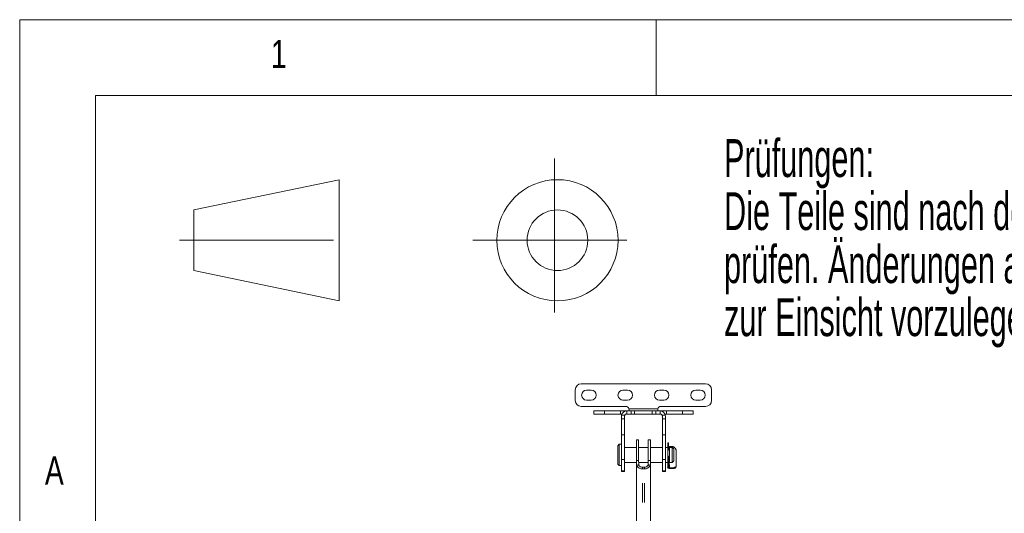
# Model space of a CAD drawing. Header units: millimetres. Extents: x 2 to 601, y 5 to 415.
# Tile 71 of 139: x 5 to 70, y 382 to 415. Entities that reach past the tile are written whole.
import ezdxf

# ---------------------------------------------------------------- set-up
doc = ezdxf.new("R2010")
doc.units = ezdxf.units.MM
doc.linetypes.add('CENTERX2', pattern=[20.32, 12.7, -2.54, 2.54, -2.54])
doc.linetypes.add('PHANTOM', pattern=[12.7, 6.35, -1.27, 1.27, -1.27, 1.27, -1.27])
doc.styles.add('SLDTEXTSTYLE0', font='TXT', dxfattribs={"width": 0.605})
doc.styles.add('SLDTEXTSTYLE1', font='TXT', dxfattribs={"width": 0.75})

# ---------------------------------------------------------------- blocks, each defined once
blk = doc.blocks.new('xxprojektion1')
at = {"color": 7, "linetype": 'CENTERX2', "lineweight": 0}
for p, q in [((-10.241, 4.02), (-10.241, -9.704)), ((-41.181, -2.72), (-26.157, -2.72)), ((-16.981, -2.72), (-3.501, -2.72))]:
    blk.add_line(p, q, dxfattribs=at)
at = {"color": 7, "linetype": 'Continuous', "lineweight": 0}
for p, q in [((-40, -0.22), (-28, 2.28)), ((-28, 2.28), (-28, -7.72)), ((-40, -0.22), (-40, -5.22)), ((-40, -5.22), (-28, -7.72))]:
    blk.add_line(p, q, dxfattribs=at)
for radius in [5, 2.5]:
    blk.add_circle((-10, -2.72), radius, dxfattribs=at)
blk = doc.blocks.new('SW_NOTE_2')
at = {"color": 0, "linetype": 'Continuous', "lineweight": 0, "char_height": 2.5, "attachment_point": 1, "style": 'SLDTEXTSTYLE0'}
for s, insert in [('Prüfungen:', (0, 3.223)), ('Die Teile sind nach dem von Firma SOMMER freigegebenen Prüfplan bei der Herstellung zu', (0, -0.277)), ('prüfen. Änderungen am Fertigungsprozeß und /oder am Prüfplan, sind Firma SOMMER generell', (0, -3.777)), ('zur Einsicht vorzulegen.', (0, -7.277))]:
    blk.add_mtext(s, dxfattribs=dict(at, insert=insert))

msp = doc.modelspace()

# ---------------------------------------------------------------- linework, layer by layer
at = {"color": 7, "linetype": 'Continuous', "lineweight": 0}
for p, q in [((589, 415), (5, 415)), ((5, 415), (5, 5)), ((47, 410), (47, 415)), ((584.0035, 410), (10, 410)), ((10, 410), (10, 10))]:
    msp.add_line(p, q, dxfattribs=at)
at = {"color": 7, "linetype": 'Continuous', "lineweight": 15}
for p, q in [((42.0678, 390.9711), (50.2678, 390.9711)), ((41.6678, 390.5711), (41.6678, 389.8711)), ((42.7178, 390.5511), (42.4178, 390.5511)), ((45.1178, 390.5511), (44.8178, 390.5511)), ((47.5178, 390.5511), (47.2178, 390.5511)), ((49.9178, 390.5511), (49.6178, 390.5511)), ((50.6678, 390.5711), (50.6678, 389.8711)), ((45.0178, 389.4711), (42.0678, 389.4711)), ((42.4178, 389.8911), (42.7178, 389.8911)), ((44.8178, 389.8911), (45.1178, 389.8911)), ((47.2178, 389.8911), (47.5178, 389.8911)), ((50.2678, 389.4711), (47.3178, 389.4711)), ((49.6178, 389.8911), (49.9178, 389.8911)), ((42.8878, 389.1711), (42.8878, 388.9711)), ((42.8878, 389.1711), (43.5894, 389.1711)), ((42.8878, 388.9711), (43.5894, 388.9711)), ((43.5894, 389.1711), (44.6469, 389.1711)), ((43.5894, 388.9711), (44.6469, 388.9711)), ((44.6469, 389.1711), (44.8925, 389.1711)), ((44.7516, 388.9711), (44.6469, 388.9711)), ((44.7178, 388.8211), (44.7263, 388.8978)), ((44.7178, 388.6506), (44.7178, 388.8211)), ((44.7178, 387.5873), (44.7178, 388.6506)), ((44.9978, 389.1711), (44.8925, 389.1711)), ((44.9178, 388.8211), (44.9178, 388.6506)), ((44.9178, 387.5873), (44.9178, 388.6506)), ((44.9978, 389.1711), (45.0678, 389.1711)), ((45.0678, 389.1711), (45.3511, 389.1711)), ((45.0678, 388.9711), (45.3511, 388.9711)), ((45.2178, 389.2711), (45.2178, 389.1797)), ((45.3511, 389.1711), (45.5845, 389.1711)), ((45.5845, 388.9711), (45.3511, 388.9711)), ((46.7511, 389.1711), (45.5845, 389.1711)), ((46.7511, 388.9711), (45.5845, 388.9711)), ((46.7511, 389.1711), (46.9844, 389.1711)), ((46.9844, 388.9711), (46.7511, 388.9711)), ((46.9844, 389.1711), (47.2678, 389.1711)), ((46.9844, 388.9711), (47.2678, 388.9711)), ((47.1178, 389.1797), (47.1178, 389.2711)), ((47.2678, 389.1711), (47.3378, 389.1711)), ((47.4431, 389.1711), (47.3378, 389.1711)), ((47.4178, 388.6506), (47.4178, 388.8211)), ((47.4178, 388.6506), (47.4178, 387.5873)), ((47.4431, 389.1711), (47.6886, 389.1711)), ((47.6886, 388.9711), (47.584, 388.9711)), ((47.6093, 388.8978), (47.6178, 388.8211)), ((47.6178, 388.8211), (47.6178, 388.6506)), ((47.6178, 388.6506), (47.6178, 387.5873)), ((47.6886, 389.1711), (48.7461, 389.1711)), ((47.6886, 388.9711), (48.7461, 388.9711)), ((48.7461, 389.1711), (49.4478, 389.1711)), ((48.7461, 388.9711), (49.4478, 388.9711)), ((49.4478, 388.9711), (49.4478, 389.1711)), ((44.7178, 385.9784), (44.7178, 387.5873)), ((44.9178, 385.9784), (44.9178, 387.5873)), ((47.4178, 387.5873), (47.4178, 385.9784)), ((47.6178, 387.5873), (47.6178, 385.9784)), ((44.5678, 386.9711), (44.4678, 386.8711)), ((44.4678, 385.6711), (44.4678, 386.8711)), ((44.7178, 386.9711), (44.5678, 386.9711)), ((44.5678, 385.5711), (44.5678, 386.9711)), ((45.7023, 386.7661), (44.9178, 386.7661)), ((45.8523, 387.2711), (45.7023, 387.2711)), ((45.7023, 387.2711), (45.7023, 385.9097)), ((45.8523, 387.2711), (45.8523, 385.9097)), ((46.4828, 386.7661), (45.8523, 386.7661)), ((46.6328, 387.2711), (46.4828, 387.2711)), ((46.4828, 385.9097), (46.4828, 387.2711)), ((46.6328, 385.9097), (46.6328, 387.2711)), ((47.4178, 386.7661), (46.6328, 386.7661)), ((47.7678, 386.7661), (47.6178, 386.7661)), ((47.8278, 387.0711), (47.7678, 387.0711)), ((47.7678, 387.0711), (47.7678, 386.9356)), ((47.7678, 386.7926), (47.7678, 386.9356)), ((47.7678, 386.6322), (47.7678, 386.7926)), ((47.8278, 387.0711), (47.8278, 386.9356)), ((47.8278, 386.7926), (47.8278, 386.9356)), ((47.8278, 386.6322), (47.8278, 386.7926)), ((48.0278, 386.832), (47.8678, 386.832)), ((48.0678, 386.7661), (47.8778, 386.7661)), ((47.8778, 385.7761), (47.8778, 386.7661)), ((48.0278, 386.7965), (47.8878, 386.7965)), ((48.1678, 386.6661), (48.0678, 386.7661)), ((48.0678, 385.7761), (48.0678, 386.7661)), ((47.7678, 386.6322), (47.7678, 386.6263)), ((47.7678, 386.1867), (47.7678, 386.6263)), ((47.7678, 386.5922), (47.8278, 386.5922)), ((47.8278, 386.191), (47.7678, 386.191)), ((47.7678, 386.1867), (47.7678, 386.1886)), ((47.7678, 386.1867), (47.7678, 386.1285)), ((47.7678, 385.9988), (47.7678, 386.1285)), ((47.8778, 386.6711), (47.8278, 386.6711)), ((47.8278, 386.6322), (47.8278, 386.5922)), ((47.8278, 386.1867), (47.8278, 386.191)), ((47.8278, 386.1867), (47.8278, 386.1285)), ((47.8278, 385.9988), (47.8278, 386.1285)), ((48.1678, 385.8761), (48.1678, 386.6661)), ((48.3278, 386.5611), (48.3278, 386.5236)), ((48.3278, 385.5627), (48.3278, 386.5236)), ((44.4678, 385.6711), (44.5678, 385.5711)), ((44.5678, 385.5711), (44.7178, 385.5711)), ((44.7178, 385.2233), (44.7178, 385.9784)), ((44.9178, 385.2233), (44.9178, 385.9784)), ((44.9178, 385.7761), (45.7023, 385.7761)), ((45.7023, 385.9097), (45.8523, 385.9097)), ((45.7023, 362.7913), (45.7023, 385.9097)), ((45.7128, 385.605), (45.8588, 385.6285)), ((45.7313, 385.5301), (45.8704, 385.5688)), ((45.8523, 385.9097), (45.8588, 385.6285)), ((45.8554, 385.7761), (46.4797, 385.7761)), ((46.1023, 385.4608), (46.2328, 385.4608)), ((46.6038, 385.5301), (46.4646, 385.5688)), ((46.4762, 385.6285), (46.4828, 385.9097)), ((46.6223, 385.605), (46.4762, 385.6285)), ((46.6328, 385.9097), (46.4828, 385.9097)), ((46.6328, 362.6694), (46.6328, 385.9097)), ((46.6328, 385.7761), (47.4178, 385.7761)), ((47.4178, 385.9784), (47.4178, 385.2233)), ((47.6178, 385.9784), (47.6178, 385.2233)), ((47.6178, 385.7761), (47.7678, 385.7761)), ((47.7678, 385.9988), (47.7678, 385.4711)), ((47.7678, 385.4711), (47.8278, 385.4711)), ((47.7678, 385.4607), (47.7678, 385.4711)), ((47.8278, 385.9988), (47.8278, 385.4711)), ((47.8278, 385.8711), (47.8778, 385.8711)), ((47.8678, 385.8711), (47.8678, 385.6124)), ((47.8778, 385.7761), (48.0678, 385.7761)), ((48.0278, 385.4225), (47.8878, 385.4225)), ((48.0678, 385.7761), (48.1678, 385.8761)), ((48.3278, 385.5627), (48.3278, 385.5022)), ((44.7178, 385.1711), (44.7178, 385.2233)), ((44.7178, 385.1711), (44.9178, 385.1711)), ((44.9178, 385.1711), (44.9178, 385.2233)), ((46.1023, 385.3573), (46.2328, 385.3573)), ((47.4178, 385.2233), (47.4178, 385.1711)), ((47.4178, 385.1711), (47.6178, 385.1711)), ((47.6178, 385.2233), (47.6178, 385.1711)), ((48.0278, 385.3653), (47.8678, 385.3653))]:
    msp.add_line(p, q, dxfattribs=at)
at = {"color": 7, "linetype": 'PHANTOM', "lineweight": 0}
for p, q in [((47.1241, 389.3211), (45.2114, 389.3211)), ((43.5894, 388.9711), (43.5894, 389.1711)), ((44.6469, 388.9711), (44.6469, 389.1711)), ((44.9178, 388.6506), (44.7178, 388.6506)), ((44.7263, 388.8978), (44.9389, 388.8978)), ((44.8925, 389.1711), (44.8925, 389.124)), ((44.9978, 389.164), (44.9978, 389.1711)), ((45.0678, 389.1711), (45.0678, 388.9711)), ((45.3511, 388.9711), (45.3511, 389.1711)), ((45.5845, 389.1711), (45.5845, 388.9711)), ((46.7511, 388.9711), (46.7511, 389.1711)), ((46.9844, 389.1711), (46.9844, 388.9711)), ((47.2678, 388.9711), (47.2678, 389.1711)), ((47.3378, 389.1711), (47.3378, 389.164)), ((47.3967, 388.8978), (47.6093, 388.8978)), ((47.6178, 388.6506), (47.4178, 388.6506)), ((47.4431, 389.124), (47.4431, 389.1711)), ((47.6886, 389.1711), (47.6886, 388.9711)), ((48.7461, 388.9711), (48.7461, 389.1711)), ((44.9178, 387.5873), (44.7178, 387.5873)), ((47.6178, 387.5873), (47.4178, 387.5873)), ((47.8278, 386.9356), (47.7678, 386.9356)), ((47.8278, 386.7926), (47.7678, 386.7926)), ((47.8878, 386.7965), (47.8878, 386.7661)), ((48.0278, 386.7965), (48.0278, 386.832)), ((47.8278, 386.6322), (47.7678, 386.6322)), ((47.8278, 386.1867), (47.7678, 386.1867)), ((47.8278, 386.1285), (47.7678, 386.1285)), ((44.9178, 385.9784), (44.7178, 385.9784)), ((46.1023, 385.3573), (46.1023, 385.4608)), ((46.2328, 385.3573), (46.2328, 385.4608)), ((47.6178, 385.9784), (47.4178, 385.9784)), ((47.8278, 385.9988), (47.7678, 385.9988)), ((47.8878, 385.6124), (47.8878, 385.4225)), ((48.0278, 385.3653), (48.0278, 385.4225)), ((44.9178, 385.2233), (44.7178, 385.2233)), ((46.1023, 362.8098), (46.1023, 385.3573)), ((46.2328, 362.8158), (46.2328, 385.3573)), ((47.6178, 385.2233), (47.4178, 385.2233))]:
    msp.add_line(p, q, dxfattribs=at)
at = {"color": 7, "linetype": 'Continuous', "lineweight": 15, "flags": 128}
msp.add_lwpolyline([(47.8278, 386.7611), (47.8289, 386.768), (47.8323, 386.7747), (47.8379, 386.7808), (47.8454, 386.7862), (47.8544, 386.7906), (47.8648, 386.7938), (47.8761, 386.7959), (47.8878, 386.7965)], dxfattribs=at)
at = {"color": 7, "linetype": 'Continuous', "lineweight": 15}
for centre, radius, start, end in [((42.0678, 390.5711), 0.4, 90, 180), ((50.2678, 390.5711), 0.4, 0, 90), ((42.4178, 390.2211), 0.33, 90, 270), ((42.7178, 390.2211), 0.33, 270, 90), ((44.8178, 390.2211), 0.33, 90, 270), ((45.1178, 390.2211), 0.33, 270, 90), ((47.2178, 390.2211), 0.33, 90, 270), ((47.5178, 390.2211), 0.33, 270, 90), ((49.6178, 390.2211), 0.33, 90, 270), ((49.9178, 390.2211), 0.33, 270, 90), ((42.0678, 389.8711), 0.4, 180, 270), ((45.0178, 389.2711), 0.2, 14.477512, 90), ((47.3178, 389.2711), 0.2, 90, 165.522488), ((50.2678, 389.8711), 0.4, 270, 0), ((45.0678, 388.8211), 0.35, 90, 167.340039), ((45.0678, 388.8211), 0.15, 90, 149.24396), ((47.2678, 388.8211), 0.35, 12.659961, 90), ((47.2678, 388.8211), 0.15, 30.75604, 90), ((47.8671, 386.6728), 0.1592, 89.753698, 104.296837), ((46.075, 385.7833), 0.4269, 216.381781, 273.668021), ((46.0852, 385.7271), 0.2668, 216.38214, 273.667056), ((46.2498, 385.7271), 0.2668, 266.332946, 323.61786), ((46.2601, 385.7833), 0.4269, 266.331976, 323.618227), ((47.8655, 385.4631), 0.0978, 181.397967, 271.32947), ((47.8864, 385.4812), 0.0587, 181.398581, 271.330119)]:
    msp.add_arc(centre, radius, start, end, dxfattribs=at)
for points, knots in [([(45.2114, 389.3211), (45.2142, 389.3075), (45.2176, 389.2906), (45.2177, 389.2743), (45.2178, 389.2711)], [0, 0, 0, 0, 0.8012603, 1, 1, 1, 1]), ([(47.1178, 389.2711), (47.1184, 389.2845), (47.1193, 389.3011), (47.1233, 389.3178), (47.1241, 389.3211)], [0, 0, 0, 0, 0.8012639, 1, 1, 1, 1]), ([(44.9389, 388.8978), (44.9315, 388.8827), (44.9197, 388.8582), (44.9183, 388.8314), (44.9178, 388.8211)], [0, 0, 0, 0, 0.6188422, 1, 1, 1, 1]), ([(45.2178, 389.1797), (45.2171, 389.176), (45.2163, 389.1714), (45.2122, 389.1712), (45.2114, 389.1711)], [0, 0, 0, 0, 0.8013092, 1, 1, 1, 1]), ([(47.1241, 389.1711), (47.1214, 389.172), (47.118, 389.1732), (47.1178, 389.1786), (47.1178, 389.1797)], [0, 0, 0, 0, 0.8013047, 1, 1, 1, 1]), ([(47.4178, 388.8211), (47.4164, 388.8378), (47.4141, 388.8648), (47.4015, 388.8887), (47.3967, 388.8978)], [0, 0, 0, 0, 0.6188106, 1, 1, 1, 1]), ([(48.0278, 386.832), (48.0615, 386.8293), (48.1289, 386.824), (48.2186, 386.7816), (48.2858, 386.7165), (48.3224, 386.639), (48.3262, 386.5845), (48.3278, 386.5611)], [0, 0, 0, 0, 0.2122901, 0.4246036, 0.6359754, 0.8437712, 1, 1, 1, 1]), ([(48.3278, 386.5236), (48.3249, 386.5555), (48.319, 386.6194), (48.2705, 386.7001), (48.1977, 386.7587), (48.1127, 386.7913), (48.0538, 386.7949), (48.0278, 386.7965)], [0, 0, 0, 0, 0.21121214, 0.42276125, 0.62829868, 0.83607182, 1, 1, 1, 1]), ([(45.7023, 385.9097), (45.7037, 385.8535), (45.7063, 385.7456), (45.7107, 385.6506), (45.7128, 385.605)], [0, 0, 0, 0, 0.5199832, 1, 1, 1, 1]), ([(45.7128, 385.605), (45.7134, 385.5989), (45.7145, 385.5869), (45.7181, 385.5672), (45.7235, 385.5476), (45.7286, 385.5362), (45.7313, 385.5301)], [0, 0, 0, 0, 0.2388702, 0.4710673, 0.7186502, 1, 1, 1, 1]), ([(45.8588, 385.6285), (45.8592, 385.6232), (45.8598, 385.6132), (45.862, 385.5972), (45.8653, 385.5818), (45.8687, 385.5732), (45.8704, 385.5688)], [0, 0, 0, 0, 0.2852152, 0.5338807, 0.764552, 1, 1, 1, 1]), ([(46.4646, 385.5688), (46.4665, 385.574), (46.47, 385.5838), (46.4734, 385.5997), (46.4755, 385.6151), (46.476, 385.624), (46.4762, 385.6285)], [0, 0, 0, 0, 0.2674087, 0.5110799, 0.7489399, 1, 1, 1, 1]), ([(46.6038, 385.5301), (46.6067, 385.5371), (46.612, 385.55), (46.6175, 385.5702), (46.621, 385.5892), (46.6219, 385.5998), (46.6223, 385.605)], [0, 0, 0, 0, 0.3117401, 0.5709104, 0.7926442, 1, 1, 1, 1]), ([(46.6223, 385.605), (46.6245, 385.6534), (46.629, 385.7485), (46.6315, 385.8566), (46.6328, 385.9097)], [0, 0, 0, 0, 0.5085848, 1, 1, 1, 1]), ([(47.8278, 385.6681), (47.8285, 385.6616), (47.8299, 385.6487), (47.8409, 385.6316), (47.857, 385.619), (47.8737, 385.6131), (47.8841, 385.6126), (47.8878, 385.6124)], [0, 0, 0, 0, 0.2259593, 0.4521, 0.6730057, 0.8854664, 1, 1, 1, 1]), ([(48.0278, 385.4225), (48.0615, 385.4235), (48.1289, 385.4255), (48.2186, 385.4423), (48.2857, 385.4725), (48.3223, 385.5141), (48.3261, 385.548), (48.3278, 385.5627)], [0, 0, 0, 0, 0.2119419, 0.423908, 0.6348057, 0.8416625, 1, 1, 1, 1]), ([(48.3278, 385.5022), (48.3248, 385.4833), (48.3189, 385.4455), (48.27, 385.4053), (48.1967, 385.3796), (48.1119, 385.3672), (48.0533, 385.3659), (48.0278, 385.3653)], [0, 0, 0, 0, 0.2116487, 0.4235862, 0.6302183, 0.8388694, 1, 1, 1, 1])]:
    msp.add_open_spline(points, degree=3, knots=knots, dxfattribs=at)

# ---------------------------------------------------------------- block references
at = {"color": 7, "linetype": 'Continuous', "lineweight": 0}
msp.add_blockref('SW_NOTE_2', (51.489, 403.892), dxfattribs=at)
at = {"color": 7, "linetype": 'Continuous', "xscale": 0.8, "yscale": 0.8, "zscale": 0.8}
msp.add_blockref('xxprojektion1', (48.4939, 402.6162), dxfattribs=at)

# ---------------------------------------------------------------- texts
at = {"color": 7, "linetype": 'Continuous', "lineweight": 0, "char_height": 1.8521, "attachment_point": 1, "style": 'SLDTEXTSTYLE1'}
for s, insert in [('1', (21.5833, 413.668)), ('A', (6.6667, 386.168))]:
    msp.add_mtext(s, dxfattribs=dict(at, insert=insert))

doc.saveas('drawing.dxf')
